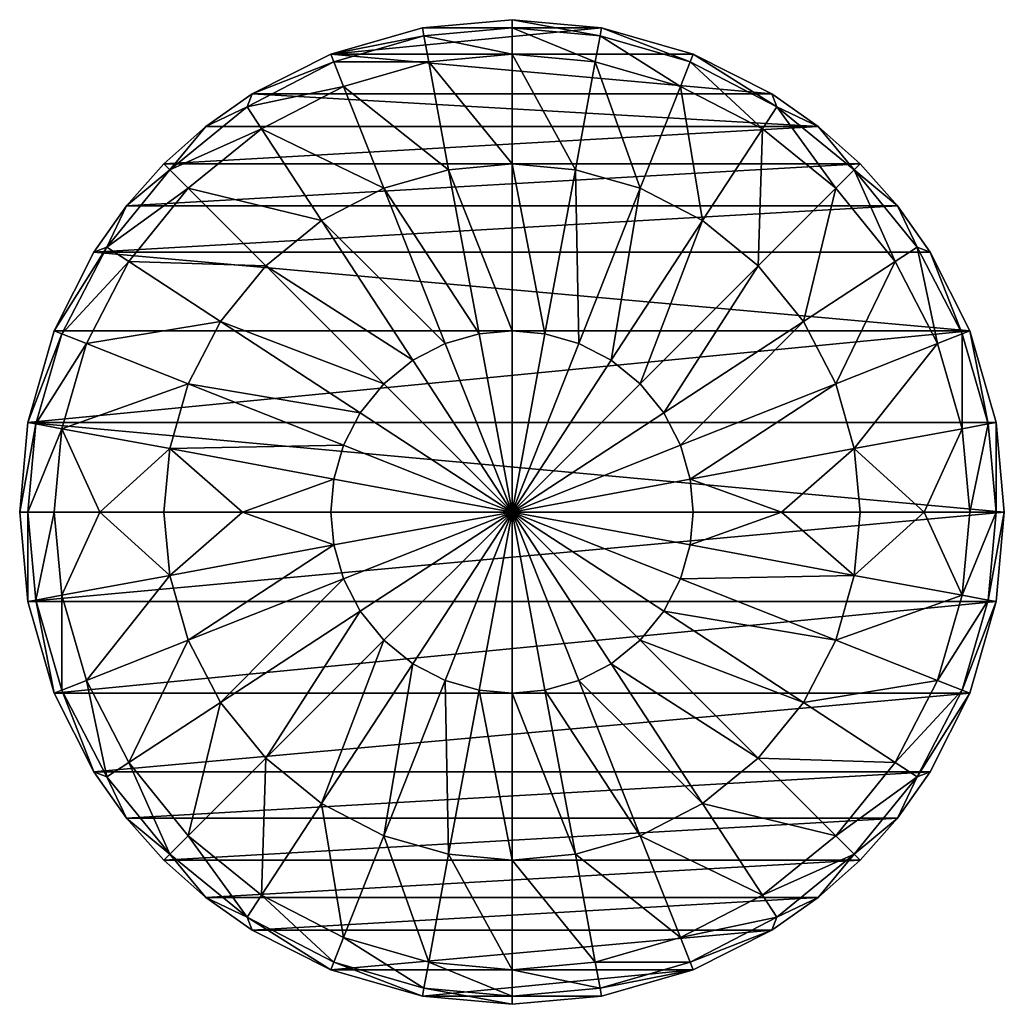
# Model space of a CAD drawing. Header units: metres. Extents: x 97 to 305, y 310 to 390.
# Tile 5 of 5: x 235 to 305, y 315 to 385. Entities that reach past the tile are written whole.
import ezdxf

# ---------------------------------------------------------------- set-up
doc = ezdxf.new("R2010")
doc.units = ezdxf.units.M

msp = doc.modelspace()

# ---------------------------------------------------------------- linework, layer by layer
at = {"layer": 'None0'}
for points in [[(270, 385.399994, -397.200012), (263.558289, 384.80896, -397.200012), (270, 384.809021, -396.845184)], [(263.558289, 384.80896, -397.200012), (270, 385.399994, -397.200012), (276.441711, 384.80896, -397.200012)], [(276.441711, 384.80896, -397.200012), (270, 385.399994, -397.200012), (276.333954, 384.227875, -396.845184)], [(276.333954, 384.227875, -396.845184), (270, 385.399994, -397.200012), (270, 384.809021, -396.845184)], [(263.558289, 384.80896, -397.200012), (256.969727, 382.914612, -397.200012), (263.666046, 384.227875, -396.845184)], [(256.969727, 382.914612, -397.200012), (276.441711, 384.80896, -397.200012), (283.030273, 382.914612, -397.200012)], [(256.969727, 382.914612, -397.200012), (263.558289, 384.80896, -397.200012), (276.441711, 384.80896, -397.200012)], [(270, 384.809021, -396.845184), (263.558289, 384.80896, -397.200012), (263.666046, 384.227875, -396.845184)], [(263.666046, 384.227875, -396.845184), (270, 382.91452, -396.482208), (270, 384.809021, -396.845184)], [(270, 382.91452, -396.482208), (275.989227, 382.365021, -396.482208), (270, 384.809021, -396.845184)], [(270, 384.809021, -396.845184), (275.989227, 382.365021, -396.482208), (276.333954, 384.227875, -396.845184)], [(282.813019, 382.365021, -396.845184), (276.441711, 384.80896, -397.200012), (276.333954, 384.227875, -396.845184)], [(283.030273, 382.914612, -397.200012), (276.441711, 384.80896, -397.200012), (282.813019, 382.365021, -396.845184)], [(263.666046, 384.227875, -396.845184), (256.969727, 382.914612, -397.200012), (257.186981, 382.365021, -396.845184)], [(264.010773, 382.365021, -396.482208), (263.666046, 384.227875, -396.845184), (257.186981, 382.365021, -396.845184)], [(270, 382.91452, -396.482208), (263.666046, 384.227875, -396.845184), (264.010773, 382.365021, -396.482208)], [(275.989227, 382.365021, -396.482208), (282.115662, 380.603516, -396.482208), (276.333954, 384.227875, -396.845184)], [(282.115662, 380.603516, -396.482208), (282.813019, 382.365021, -396.845184), (276.333954, 384.227875, -396.845184)], [(257.186981, 382.365021, -396.845184), (251.3125, 380.065552, -397.200012), (250.952164, 379.134979, -396.845184)], [(257.884338, 380.603516, -396.482208), (257.186981, 382.365021, -396.845184), (250.952164, 379.134979, -396.845184)], [(256.969727, 382.914612, -397.200012), (251.3125, 380.065552, -397.200012), (257.186981, 382.365021, -396.845184)], [(251.3125, 380.065552, -397.200012), (256.969727, 382.914612, -397.200012), (288.6875, 380.065552, -397.200012)], [(288.6875, 380.065552, -397.200012), (256.969727, 382.914612, -397.200012), (283.030273, 382.914612, -397.200012)], [(257.186981, 382.365021, -396.845184), (257.884338, 380.603516, -396.482208), (264.010773, 382.365021, -396.482208)], [(257.884338, 380.603516, -396.482208), (265.44519, 374.613678, -395.821136), (264.010773, 382.365021, -396.482208)], [(270, 375.031586, -395.821136), (270, 382.91452, -396.482208), (264.010773, 382.365021, -396.482208)], [(264.010773, 382.365021, -396.482208), (265.44519, 374.613678, -395.821136), (270, 375.031586, -395.821136)], [(274.55481, 374.613678, -395.821136), (270, 382.91452, -396.482208), (270, 375.031586, -395.821136)], [(275.989227, 382.365021, -396.482208), (270, 382.91452, -396.482208), (274.55481, 374.613678, -395.821136)], [(274.55481, 374.613678, -395.821136), (279.213989, 373.274078, -395.821136), (275.989227, 382.365021, -396.482208)], [(279.213989, 373.274078, -395.821136), (282.115662, 380.603516, -396.482208), (275.989227, 382.365021, -396.482208)], [(282.115662, 380.603516, -396.482208), (288.011139, 377.549286, -396.482208), (282.813019, 382.365021, -396.845184)], [(289.047821, 379.134979, -396.845184), (283.030273, 382.914612, -397.200012), (282.813019, 382.365021, -396.845184)], [(288.011139, 377.549286, -396.482208), (289.047821, 379.134979, -396.845184), (282.813019, 382.365021, -396.845184)], [(289.047821, 379.134979, -396.845184), (288.6875, 380.065552, -397.200012), (283.030273, 382.914612, -397.200012)], [(257.884338, 380.603516, -396.482208), (250.952164, 379.134979, -396.845184), (251.988861, 377.549286, -396.482208)], [(260.786011, 373.274078, -395.821136), (257.884338, 380.603516, -396.482208), (251.988861, 377.549286, -396.482208)], [(265.44519, 374.613678, -395.821136), (257.884338, 380.603516, -396.482208), (260.786011, 373.274078, -395.821136)], [(279.213989, 373.274078, -395.821136), (283.69751, 370.951324, -395.821136), (282.115662, 380.603516, -396.482208)], [(283.69751, 370.951324, -395.821136), (288.011139, 377.549286, -396.482208), (282.115662, 380.603516, -396.482208)], [(251.3125, 380.065552, -397.200012), (247.996033, 377.730591, -397.200012), (250.952164, 379.134979, -396.845184)], [(292.003967, 377.730591, -397.200012), (247.996033, 377.730591, -397.200012), (251.3125, 380.065552, -397.200012)], [(292.003967, 377.730591, -397.200012), (251.3125, 380.065552, -397.200012), (288.6875, 380.065552, -397.200012)], [(292.003967, 377.730591, -397.200012), (288.6875, 380.065552, -397.200012), (289.047821, 379.134979, -396.845184)], [(250.952164, 379.134979, -396.845184), (247.996033, 377.730591, -397.200012), (245.386307, 374.613678, -396.845184)], [(251.988861, 377.549286, -396.482208), (250.952164, 379.134979, -396.845184), (245.386307, 374.613678, -396.845184)], [(289.047821, 379.134979, -396.845184), (288.011139, 377.549286, -396.482208), (293.274078, 373.274078, -396.482208)], [(294.613678, 374.613678, -396.845184), (292.003967, 377.730591, -397.200012), (289.047821, 379.134979, -396.845184)], [(294.613678, 374.613678, -396.845184), (289.047821, 379.134979, -396.845184), (293.274078, 373.274078, -396.482208)], [(247.996033, 377.730591, -397.200012), (244.968414, 375.031586, -397.200012), (245.386307, 374.613678, -396.845184)], [(295.031586, 375.031586, -397.200012), (244.968414, 375.031586, -397.200012), (292.003967, 377.730591, -397.200012)], [(244.968414, 375.031586, -397.200012), (247.996033, 377.730591, -397.200012), (292.003967, 377.730591, -397.200012)], [(245.386307, 374.613678, -396.845184), (246.725937, 373.274078, -396.482208), (251.988861, 377.549286, -396.482208)], [(246.725937, 373.274078, -396.482208), (256.30249, 370.951324, -395.821136), (251.988861, 377.549286, -396.482208)], [(256.30249, 370.951324, -395.821136), (260.786011, 373.274078, -395.821136), (251.988861, 377.549286, -396.482208)], [(288.011139, 377.549286, -396.482208), (283.69751, 370.951324, -395.821136), (287.700012, 367.700012, -395.821136)], [(293.274078, 373.274078, -396.482208), (288.011139, 377.549286, -396.482208), (287.700012, 367.700012, -395.821136)], [(295.031586, 375.031586, -397.200012), (292.003967, 377.730591, -397.200012), (294.613678, 374.613678, -396.845184)], [(245.386307, 374.613678, -396.845184), (242.269424, 372.003967, -397.200012), (240.865021, 369.047821, -396.845184)], [(245.386307, 374.613678, -396.845184), (240.865021, 369.047821, -396.845184), (246.725937, 373.274078, -396.482208)], [(245.386307, 374.613678, -396.845184), (244.968414, 375.031586, -397.200012), (242.269424, 372.003967, -397.200012)], [(297.730591, 372.003967, -397.200012), (242.269424, 372.003967, -397.200012), (295.031586, 375.031586, -397.200012)], [(242.269424, 372.003967, -397.200012), (244.968414, 375.031586, -397.200012), (295.031586, 375.031586, -397.200012)], [(267.628906, 362.813019, -395.386902), (265.44519, 374.613678, -395.821136), (260.786011, 373.274078, -395.821136)], [(265.44519, 374.613678, -395.821136), (270, 363.030548, -395.386902), (270, 375.031586, -395.821136)], [(270, 363.030548, -395.386902), (265.44519, 374.613678, -395.821136), (267.628906, 362.813019, -395.386902)], [(270, 375.031586, -395.821136), (270, 363.030548, -395.386902), (272.371094, 362.813019, -395.386902)], [(272.371094, 362.813019, -395.386902), (274.55481, 374.613678, -395.821136), (270, 375.031586, -395.821136)], [(274.796478, 362.115662, -395.386902), (274.55481, 374.613678, -395.821136), (272.371094, 362.813019, -395.386902)], [(274.55481, 374.613678, -395.821136), (274.796478, 362.115662, -395.386902), (279.213989, 373.274078, -395.821136)], [(294.613678, 374.613678, -396.845184), (293.274078, 373.274078, -396.482208), (297.549286, 368.011139, -396.482208)], [(297.730591, 372.003967, -397.200012), (295.031586, 375.031586, -397.200012), (294.613678, 374.613678, -396.845184)], [(297.730591, 372.003967, -397.200012), (294.613678, 374.613678, -396.845184), (299.134979, 369.047821, -396.845184)], [(299.134979, 369.047821, -396.845184), (294.613678, 374.613678, -396.845184), (297.549286, 368.011139, -396.482208)], [(240.865021, 369.047821, -396.845184), (242.450699, 368.011139, -396.482208), (246.725937, 373.274078, -396.482208)], [(246.725937, 373.274078, -396.482208), (242.450699, 368.011139, -396.482208), (252.300003, 367.700012, -395.821136)], [(246.725937, 373.274078, -396.482208), (252.300003, 367.700012, -395.821136), (256.30249, 370.951324, -395.821136)], [(260.786011, 373.274078, -395.821136), (256.30249, 370.951324, -395.821136), (265.203522, 362.115662, -395.386902)], [(260.786011, 373.274078, -395.821136), (265.203522, 362.115662, -395.386902), (267.628906, 362.813019, -395.386902)], [(274.796478, 362.115662, -395.386902), (277.130432, 360.906525, -395.386902), (279.213989, 373.274078, -395.821136)], [(279.213989, 373.274078, -395.821136), (277.130432, 360.906525, -395.386902), (283.69751, 370.951324, -395.821136)], [(293.274078, 373.274078, -396.482208), (287.700012, 367.700012, -395.821136), (290.951324, 363.69751, -395.821136)], [(297.549286, 368.011139, -396.482208), (293.274078, 373.274078, -396.482208), (290.951324, 363.69751, -395.821136)], [(242.269424, 372.003967, -397.200012), (239.934448, 368.6875, -397.200012), (240.865021, 369.047821, -396.845184)], [(300.065552, 368.6875, -397.200012), (239.934448, 368.6875, -397.200012), (297.730591, 372.003967, -397.200012)], [(239.934448, 368.6875, -397.200012), (242.269424, 372.003967, -397.200012), (297.730591, 372.003967, -397.200012)], [(300.065552, 368.6875, -397.200012), (297.730591, 372.003967, -397.200012), (299.134979, 369.047821, -396.845184)], [(252.300003, 367.700012, -395.821136), (262.869568, 360.906525, -395.386902), (256.30249, 370.951324, -395.821136)], [(256.30249, 370.951324, -395.821136), (262.869568, 360.906525, -395.386902), (265.203522, 362.115662, -395.386902)], [(283.69751, 370.951324, -395.821136), (277.130432, 360.906525, -395.386902), (279.213989, 359.213989, -395.386902)], [(287.700012, 367.700012, -395.821136), (283.69751, 370.951324, -395.821136), (279.213989, 359.213989, -395.386902)], [(240.865021, 369.047821, -396.845184), (239.934448, 368.6875, -397.200012), (237.085373, 363.030273, -397.200012)], [(240.865021, 369.047821, -396.845184), (237.085373, 363.030273, -397.200012), (237.634995, 362.813019, -396.845184)], [(240.865021, 369.047821, -396.845184), (237.634995, 362.813019, -396.845184), (242.450699, 368.011139, -396.482208)], [(299.134979, 369.047821, -396.845184), (297.549286, 368.011139, -396.482208), (300.603516, 362.115662, -396.482208)], [(300.065552, 368.6875, -397.200012), (299.134979, 369.047821, -396.845184), (302.365021, 362.813019, -396.845184)], [(302.365021, 362.813019, -396.845184), (299.134979, 369.047821, -396.845184), (300.603516, 362.115662, -396.482208)], [(237.085373, 363.030273, -397.200012), (239.934448, 368.6875, -397.200012), (302.914612, 363.030273, -397.200012)], [(239.934448, 368.6875, -397.200012), (300.065552, 368.6875, -397.200012), (302.914612, 363.030273, -397.200012)], [(302.914612, 363.030273, -397.200012), (300.065552, 368.6875, -397.200012), (302.365021, 362.813019, -396.845184)], [(237.634995, 362.813019, -396.845184), (239.396484, 362.115662, -396.482208), (242.450699, 368.011139, -396.482208)], [(242.450699, 368.011139, -396.482208), (239.396484, 362.115662, -396.482208), (249.048676, 363.69751, -395.821136)], [(242.450699, 368.011139, -396.482208), (249.048676, 363.69751, -395.821136), (252.300003, 367.700012, -395.821136)], [(252.300003, 367.700012, -395.821136), (249.048676, 363.69751, -395.821136), (260.786011, 359.213989, -395.386902)], [(252.300003, 367.700012, -395.821136), (260.786011, 359.213989, -395.386902), (262.869568, 360.906525, -395.386902)], [(287.700012, 367.700012, -395.821136), (279.213989, 359.213989, -395.386902), (280.906525, 357.130432, -395.386902)], [(290.951324, 363.69751, -395.821136), (287.700012, 367.700012, -395.821136), (280.906525, 357.130432, -395.386902)], [(297.549286, 368.011139, -396.482208), (290.951324, 363.69751, -395.821136), (293.274078, 359.213989, -395.821136)], [(300.603516, 362.115662, -396.482208), (297.549286, 368.011139, -396.482208), (293.274078, 359.213989, -395.821136)], [(239.396484, 362.115662, -396.482208), (246.725937, 359.213989, -395.821136), (249.048676, 363.69751, -395.821136)], [(246.725937, 359.213989, -395.821136), (259.093475, 357.130432, -395.386902), (249.048676, 363.69751, -395.821136)], [(249.048676, 363.69751, -395.821136), (259.093475, 357.130432, -395.386902), (260.786011, 359.213989, -395.386902)], [(290.951324, 363.69751, -395.821136), (280.906525, 357.130432, -395.386902), (282.115662, 354.796478, -395.386902)], [(293.274078, 359.213989, -395.821136), (290.951324, 363.69751, -395.821136), (282.115662, 354.796478, -395.386902)], [(237.085373, 363.030273, -397.200012), (235.191025, 356.441711, -397.200012), (237.634995, 362.813019, -396.845184)], [(237.085373, 363.030273, -397.200012), (302.914612, 363.030273, -397.200012), (235.191025, 356.441711, -397.200012)], [(302.914612, 363.030273, -397.200012), (304.80896, 356.441711, -397.200012), (235.191025, 356.441711, -397.200012)], [(237.634995, 362.813019, -396.845184), (235.191025, 356.441711, -397.200012), (235.77211, 356.333954, -396.845184)], [(237.634995, 362.813019, -396.845184), (235.77211, 356.333954, -396.845184), (239.396484, 362.115662, -396.482208)], [(265.203522, 362.115662, -395.386902), (270, 350, -395.25), (267.628906, 362.813019, -395.386902)], [(270, 350, -395.25), (270, 363.030548, -395.386902), (267.628906, 362.813019, -395.386902)], [(270, 363.030548, -395.386902), (270, 350, -395.25), (272.371094, 362.813019, -395.386902)], [(270, 350, -395.25), (274.796478, 362.115662, -395.386902), (272.371094, 362.813019, -395.386902)], [(302.365021, 362.813019, -396.845184), (300.603516, 362.115662, -396.482208), (302.365021, 355.989227, -396.482208)], [(302.914612, 363.030273, -397.200012), (302.365021, 362.813019, -396.845184), (304.227875, 356.333954, -396.845184)], [(304.227875, 356.333954, -396.845184), (302.365021, 362.813019, -396.845184), (302.365021, 355.989227, -396.482208)], [(304.80896, 356.441711, -397.200012), (302.914612, 363.030273, -397.200012), (304.227875, 356.333954, -396.845184)], [(235.77211, 356.333954, -396.845184), (237.634995, 355.989227, -396.482208), (239.396484, 362.115662, -396.482208)], [(239.396484, 362.115662, -396.482208), (237.634995, 355.989227, -396.482208), (246.725937, 359.213989, -395.821136)], [(265.203522, 362.115662, -395.386902), (262.869568, 360.906525, -395.386902), (270, 350, -395.25)], [(277.130432, 360.906525, -395.386902), (274.796478, 362.115662, -395.386902), (270, 350, -395.25)], [(300.603516, 362.115662, -396.482208), (293.274078, 359.213989, -395.821136), (294.613678, 354.55481, -395.821136)], [(302.365021, 355.989227, -396.482208), (300.603516, 362.115662, -396.482208), (294.613678, 354.55481, -395.821136)], [(260.786011, 359.213989, -395.386902), (270, 350, -395.25), (262.869568, 360.906525, -395.386902)], [(279.213989, 359.213989, -395.386902), (277.130432, 360.906525, -395.386902), (270, 350, -395.25)], [(237.634995, 355.989227, -396.482208), (245.386307, 354.55481, -395.821136), (246.725937, 359.213989, -395.821136)], [(246.725937, 359.213989, -395.821136), (245.386307, 354.55481, -395.821136), (257.884338, 354.796478, -395.386902)], [(259.093475, 357.130432, -395.386902), (246.725937, 359.213989, -395.821136), (257.884338, 354.796478, -395.386902)], [(260.786011, 359.213989, -395.386902), (259.093475, 357.130432, -395.386902), (270, 350, -395.25)], [(280.906525, 357.130432, -395.386902), (279.213989, 359.213989, -395.386902), (270, 350, -395.25)], [(293.274078, 359.213989, -395.821136), (282.115662, 354.796478, -395.386902), (282.813019, 352.371094, -395.386902)], [(294.613678, 354.55481, -395.821136), (293.274078, 359.213989, -395.821136), (282.813019, 352.371094, -395.386902)], [(270, 350, -395.25), (259.093475, 357.130432, -395.386902), (257.884338, 354.796478, -395.386902)], [(282.115662, 354.796478, -395.386902), (280.906525, 357.130432, -395.386902), (270, 350, -395.25)], [(235.191025, 356.441711, -397.200012), (234.600006, 350, -397.200012), (235.77211, 356.333954, -396.845184)], [(305.399994, 350, -397.200012), (234.600006, 350, -397.200012), (235.191025, 356.441711, -397.200012)], [(235.77211, 356.333954, -396.845184), (234.600006, 350, -397.200012), (235.190994, 350, -396.845184)], [(235.77211, 356.333954, -396.845184), (235.190994, 350, -396.845184), (237.634995, 355.989227, -396.482208)], [(235.191025, 356.441711, -397.200012), (304.80896, 356.441711, -397.200012), (305.399994, 350, -397.200012)], [(304.227875, 356.333954, -396.845184), (302.365021, 355.989227, -396.482208), (302.91452, 350, -396.482208)], [(304.809021, 350, -396.845184), (304.227875, 356.333954, -396.845184), (302.91452, 350, -396.482208)], [(304.80896, 356.441711, -397.200012), (304.227875, 356.333954, -396.845184), (304.809021, 350, -396.845184)], [(305.399994, 350, -397.200012), (304.80896, 356.441711, -397.200012), (304.809021, 350, -396.845184)], [(235.190994, 350, -396.845184), (237.085495, 350, -396.482208), (237.634995, 355.989227, -396.482208)], [(237.634995, 355.989227, -396.482208), (237.085495, 350, -396.482208), (240.370361, 350, -396.132935)], [(237.634995, 355.989227, -396.482208), (240.370361, 350, -396.132935), (245.386307, 354.55481, -395.821136)], [(302.365021, 355.989227, -396.482208), (294.613678, 354.55481, -395.821136), (299.629639, 350, -396.132935)], [(302.91452, 350, -396.482208), (302.365021, 355.989227, -396.482208), (299.629639, 350, -396.132935)], [(245.386307, 354.55481, -395.821136), (257.186981, 352.371094, -395.386902), (257.884338, 354.796478, -395.386902)], [(257.884338, 354.796478, -395.386902), (257.186981, 352.371094, -395.386902), (270, 350, -395.25)], [(282.813019, 352.371094, -395.386902), (282.115662, 354.796478, -395.386902), (270, 350, -395.25)], [(240.370361, 350, -396.132935), (244.968414, 350, -395.821136), (245.386307, 354.55481, -395.821136)], [(245.386307, 354.55481, -395.821136), (244.968414, 350, -395.821136), (250.628769, 350, -395.567871)], [(245.386307, 354.55481, -395.821136), (250.628769, 350, -395.567871), (257.186981, 352.371094, -395.386902)], [(282.813019, 352.371094, -395.386902), (289.371216, 350, -395.567871), (294.613678, 354.55481, -395.821136)], [(294.613678, 354.55481, -395.821136), (289.371216, 350, -395.567871), (295.031586, 350, -395.821136)], [(299.629639, 350, -396.132935), (294.613678, 354.55481, -395.821136), (295.031586, 350, -395.821136)], [(250.628769, 350, -395.567871), (256.969452, 350, -395.386902), (257.186981, 352.371094, -395.386902)], [(257.186981, 352.371094, -395.386902), (256.969452, 350, -395.386902), (270, 350, -395.25)], [(270, 350, -395.25), (283.030548, 350, -395.386902), (282.813019, 352.371094, -395.386902)], [(283.030548, 350, -395.386902), (289.371216, 350, -395.567871), (282.813019, 352.371094, -395.386902)], [(235.190994, 350, -396.845184), (234.600006, 350, -397.200012), (235.191025, 343.558289, -397.200012)], [(235.191025, 343.558289, -397.200012), (234.600006, 350, -397.200012), (305.399994, 350, -397.200012)], [(237.085495, 350, -396.482208), (235.190994, 350, -396.845184), (235.77211, 343.666046, -396.845184)], [(235.77211, 343.666046, -396.845184), (235.190994, 350, -396.845184), (235.191025, 343.558289, -397.200012)], [(304.80896, 343.558289, -397.200012), (235.191025, 343.558289, -397.200012), (305.399994, 350, -397.200012)], [(237.634995, 344.010773, -396.482208), (237.085495, 350, -396.482208), (235.77211, 343.666046, -396.845184)], [(240.370361, 350, -396.132935), (237.085495, 350, -396.482208), (237.634995, 344.010773, -396.482208)], [(245.386307, 345.44519, -395.821136), (240.370361, 350, -396.132935), (237.634995, 344.010773, -396.482208)], [(245.386307, 345.44519, -395.821136), (244.968414, 350, -395.821136), (240.370361, 350, -396.132935)], [(250.628769, 350, -395.567871), (244.968414, 350, -395.821136), (245.386307, 345.44519, -395.821136)], [(257.186981, 347.628906, -395.386902), (250.628769, 350, -395.567871), (245.386307, 345.44519, -395.821136)], [(256.969452, 350, -395.386902), (250.628769, 350, -395.567871), (257.186981, 347.628906, -395.386902)], [(270, 350, -395.25), (256.969452, 350, -395.386902), (257.186981, 347.628906, -395.386902)], [(257.186981, 347.628906, -395.386902), (257.884338, 345.203522, -395.386902), (270, 350, -395.25)], [(257.884338, 345.203522, -395.386902), (259.093475, 342.869568, -395.386902), (270, 350, -395.25)], [(259.093475, 342.869568, -395.386902), (260.786011, 340.786011, -395.386902), (270, 350, -395.25)], [(260.786011, 340.786011, -395.386902), (262.869568, 339.093475, -395.386902), (270, 350, -395.25)], [(262.869568, 339.093475, -395.386902), (265.203522, 337.884338, -395.386902), (270, 350, -395.25)], [(270, 350, -395.25), (265.203522, 337.884338, -395.386902), (267.628906, 337.186981, -395.386902)], [(270, 336.969452, -395.386902), (270, 350, -395.25), (267.628906, 337.186981, -395.386902)], [(282.813019, 347.628906, -395.386902), (283.030548, 350, -395.386902), (270, 350, -395.25)], [(270, 350, -395.25), (270, 336.969452, -395.386902), (272.371094, 337.186981, -395.386902)], [(279.213989, 340.786011, -395.386902), (280.906525, 342.869568, -395.386902), (270, 350, -395.25)], [(279.213989, 340.786011, -395.386902), (270, 350, -395.25), (277.130432, 339.093475, -395.386902)], [(282.115662, 345.203522, -395.386902), (282.813019, 347.628906, -395.386902), (270, 350, -395.25)], [(270, 350, -395.25), (280.906525, 342.869568, -395.386902), (282.115662, 345.203522, -395.386902)], [(274.796478, 337.884338, -395.386902), (277.130432, 339.093475, -395.386902), (270, 350, -395.25)], [(274.796478, 337.884338, -395.386902), (270, 350, -395.25), (272.371094, 337.186981, -395.386902)], [(294.613678, 345.44519, -395.821136), (289.371216, 350, -395.567871), (282.813019, 347.628906, -395.386902)], [(289.371216, 350, -395.567871), (283.030548, 350, -395.386902), (282.813019, 347.628906, -395.386902)], [(294.613678, 345.44519, -395.821136), (295.031586, 350, -395.821136), (289.371216, 350, -395.567871)], [(302.365021, 344.010773, -396.482208), (299.629639, 350, -396.132935), (294.613678, 345.44519, -395.821136)], [(299.629639, 350, -396.132935), (295.031586, 350, -395.821136), (294.613678, 345.44519, -395.821136)], [(302.365021, 344.010773, -396.482208), (302.91452, 350, -396.482208), (299.629639, 350, -396.132935)], [(304.227875, 343.666046, -396.845184), (304.809021, 350, -396.845184), (302.365021, 344.010773, -396.482208)], [(304.809021, 350, -396.845184), (302.91452, 350, -396.482208), (302.365021, 344.010773, -396.482208)], [(304.80896, 343.558289, -397.200012), (305.399994, 350, -397.200012), (304.227875, 343.666046, -396.845184)], [(305.399994, 350, -397.200012), (304.809021, 350, -396.845184), (304.227875, 343.666046, -396.845184)], [(245.386307, 345.44519, -395.821136), (246.725937, 340.786011, -395.821136), (257.186981, 347.628906, -395.386902)], [(246.725937, 340.786011, -395.821136), (257.884338, 345.203522, -395.386902), (257.186981, 347.628906, -395.386902)], [(294.613678, 345.44519, -395.821136), (282.813019, 347.628906, -395.386902), (282.115662, 345.203522, -395.386902)], [(237.634995, 344.010773, -396.482208), (239.396484, 337.884338, -396.482208), (245.386307, 345.44519, -395.821136)], [(239.396484, 337.884338, -396.482208), (246.725937, 340.786011, -395.821136), (245.386307, 345.44519, -395.821136)], [(246.725937, 340.786011, -395.821136), (249.048676, 336.30249, -395.821136), (257.884338, 345.203522, -395.386902)], [(249.048676, 336.30249, -395.821136), (259.093475, 342.869568, -395.386902), (257.884338, 345.203522, -395.386902)], [(280.906525, 342.869568, -395.386902), (293.274078, 340.786011, -395.821136), (282.115662, 345.203522, -395.386902)], [(293.274078, 340.786011, -395.821136), (294.613678, 345.44519, -395.821136), (282.115662, 345.203522, -395.386902)], [(302.365021, 344.010773, -396.482208), (294.613678, 345.44519, -395.821136), (293.274078, 340.786011, -395.821136)], [(235.191025, 343.558289, -397.200012), (237.085373, 336.969727, -397.200012), (235.77211, 343.666046, -396.845184)], [(237.085373, 336.969727, -397.200012), (235.191025, 343.558289, -397.200012), (304.80896, 343.558289, -397.200012)], [(235.77211, 343.666046, -396.845184), (237.634995, 337.186981, -396.845184), (237.634995, 344.010773, -396.482208)], [(237.085373, 336.969727, -397.200012), (237.634995, 337.186981, -396.845184), (235.77211, 343.666046, -396.845184)], [(302.914612, 336.969727, -397.200012), (237.085373, 336.969727, -397.200012), (304.80896, 343.558289, -397.200012)], [(237.634995, 337.186981, -396.845184), (239.396484, 337.884338, -396.482208), (237.634995, 344.010773, -396.482208)], [(300.603516, 337.884338, -396.482208), (302.365021, 344.010773, -396.482208), (293.274078, 340.786011, -395.821136)], [(304.227875, 343.666046, -396.845184), (302.365021, 344.010773, -396.482208), (300.603516, 337.884338, -396.482208)], [(302.365021, 337.186981, -396.845184), (304.227875, 343.666046, -396.845184), (300.603516, 337.884338, -396.482208)], [(302.365021, 337.186981, -396.845184), (304.80896, 343.558289, -397.200012), (304.227875, 343.666046, -396.845184)], [(302.914612, 336.969727, -397.200012), (304.80896, 343.558289, -397.200012), (302.365021, 337.186981, -396.845184)], [(249.048676, 336.30249, -395.821136), (252.300003, 332.299988, -395.821136), (259.093475, 342.869568, -395.386902)], [(252.300003, 332.299988, -395.821136), (260.786011, 340.786011, -395.386902), (259.093475, 342.869568, -395.386902)], [(290.951324, 336.30249, -395.821136), (280.906525, 342.869568, -395.386902), (279.213989, 340.786011, -395.386902)], [(293.274078, 340.786011, -395.821136), (280.906525, 342.869568, -395.386902), (290.951324, 336.30249, -395.821136)], [(239.396484, 337.884338, -396.482208), (242.450699, 331.988861, -396.482208), (246.725937, 340.786011, -395.821136)], [(242.450699, 331.988861, -396.482208), (249.048676, 336.30249, -395.821136), (246.725937, 340.786011, -395.821136)], [(252.300003, 332.299988, -395.821136), (256.30249, 329.048676, -395.821136), (260.786011, 340.786011, -395.386902)], [(256.30249, 329.048676, -395.821136), (262.869568, 339.093475, -395.386902), (260.786011, 340.786011, -395.386902)], [(287.700012, 332.299988, -395.821136), (279.213989, 340.786011, -395.386902), (277.130432, 339.093475, -395.386902)], [(287.700012, 332.299988, -395.821136), (290.951324, 336.30249, -395.821136), (279.213989, 340.786011, -395.386902)], [(300.603516, 337.884338, -396.482208), (293.274078, 340.786011, -395.821136), (290.951324, 336.30249, -395.821136)], [(260.786011, 326.725922, -395.821136), (262.869568, 339.093475, -395.386902), (256.30249, 329.048676, -395.821136)], [(265.203522, 337.884338, -395.386902), (262.869568, 339.093475, -395.386902), (260.786011, 326.725922, -395.821136)], [(283.69751, 329.048676, -395.821136), (277.130432, 339.093475, -395.386902), (274.796478, 337.884338, -395.386902)], [(287.700012, 332.299988, -395.821136), (277.130432, 339.093475, -395.386902), (283.69751, 329.048676, -395.821136)], [(237.634995, 337.186981, -396.845184), (240.865021, 330.952179, -396.845184), (239.396484, 337.884338, -396.482208)], [(240.865021, 330.952179, -396.845184), (242.450699, 331.988861, -396.482208), (239.396484, 337.884338, -396.482208)], [(265.44519, 325.386322, -395.821136), (265.203522, 337.884338, -395.386902), (260.786011, 326.725922, -395.821136)], [(265.203522, 337.884338, -395.386902), (265.44519, 325.386322, -395.821136), (267.628906, 337.186981, -395.386902)], [(279.213989, 326.725922, -395.821136), (274.796478, 337.884338, -395.386902), (272.371094, 337.186981, -395.386902)], [(279.213989, 326.725922, -395.821136), (283.69751, 329.048676, -395.821136), (274.796478, 337.884338, -395.386902)], [(297.549286, 331.988861, -396.482208), (300.603516, 337.884338, -396.482208), (290.951324, 336.30249, -395.821136)], [(302.365021, 337.186981, -396.845184), (300.603516, 337.884338, -396.482208), (297.549286, 331.988861, -396.482208)], [(237.085373, 336.969727, -397.200012), (239.934448, 331.3125, -397.200012), (237.634995, 337.186981, -396.845184)], [(239.934448, 331.3125, -397.200012), (240.865021, 330.952179, -396.845184), (237.634995, 337.186981, -396.845184)], [(267.628906, 337.186981, -395.386902), (265.44519, 325.386322, -395.821136), (270, 324.968414, -395.821136)], [(270, 324.968414, -395.821136), (270, 336.969452, -395.386902), (267.628906, 337.186981, -395.386902)], [(270, 336.969452, -395.386902), (274.55481, 325.386322, -395.821136), (272.371094, 337.186981, -395.386902)], [(272.371094, 337.186981, -395.386902), (274.55481, 325.386322, -395.821136), (279.213989, 326.725922, -395.821136)], [(299.134979, 330.952179, -396.845184), (302.365021, 337.186981, -396.845184), (297.549286, 331.988861, -396.482208)], [(299.134979, 330.952179, -396.845184), (302.914612, 336.969727, -397.200012), (302.365021, 337.186981, -396.845184)], [(239.934448, 331.3125, -397.200012), (237.085373, 336.969727, -397.200012), (302.914612, 336.969727, -397.200012)], [(300.065552, 331.3125, -397.200012), (239.934448, 331.3125, -397.200012), (302.914612, 336.969727, -397.200012)], [(242.450699, 331.988861, -396.482208), (246.725937, 326.725922, -396.482208), (249.048676, 336.30249, -395.821136)], [(246.725937, 326.725922, -396.482208), (252.300003, 332.299988, -395.821136), (249.048676, 336.30249, -395.821136)], [(274.55481, 325.386322, -395.821136), (270, 336.969452, -395.386902), (270, 324.968414, -395.821136)], [(297.549286, 331.988861, -396.482208), (290.951324, 336.30249, -395.821136), (287.700012, 332.299988, -395.821136)], [(299.134979, 330.952179, -396.845184), (300.065552, 331.3125, -397.200012), (302.914612, 336.969727, -397.200012)], [(246.725937, 326.725922, -396.482208), (251.988861, 322.450714, -396.482208), (252.300003, 332.299988, -395.821136)], [(251.988861, 322.450714, -396.482208), (256.30249, 329.048676, -395.821136), (252.300003, 332.299988, -395.821136)], [(293.274078, 326.725922, -396.482208), (287.700012, 332.299988, -395.821136), (283.69751, 329.048676, -395.821136)], [(293.274078, 326.725922, -396.482208), (297.549286, 331.988861, -396.482208), (287.700012, 332.299988, -395.821136)], [(240.865021, 330.952179, -396.845184), (245.386307, 325.386322, -396.845184), (242.450699, 331.988861, -396.482208)], [(245.386307, 325.386322, -396.845184), (246.725937, 326.725922, -396.482208), (242.450699, 331.988861, -396.482208)], [(299.134979, 330.952179, -396.845184), (297.549286, 331.988861, -396.482208), (293.274078, 326.725922, -396.482208)], [(239.934448, 331.3125, -397.200012), (242.269424, 327.996033, -397.200012), (240.865021, 330.952179, -396.845184)], [(242.269424, 327.996033, -397.200012), (239.934448, 331.3125, -397.200012), (300.065552, 331.3125, -397.200012)], [(242.269424, 327.996033, -397.200012), (245.386307, 325.386322, -396.845184), (240.865021, 330.952179, -396.845184)], [(297.730591, 327.996033, -397.200012), (242.269424, 327.996033, -397.200012), (300.065552, 331.3125, -397.200012)], [(294.613678, 325.386322, -396.845184), (299.134979, 330.952179, -396.845184), (293.274078, 326.725922, -396.482208)], [(294.613678, 325.386322, -396.845184), (297.730591, 327.996033, -397.200012), (299.134979, 330.952179, -396.845184)], [(297.730591, 327.996033, -397.200012), (300.065552, 331.3125, -397.200012), (299.134979, 330.952179, -396.845184)], [(256.30249, 329.048676, -395.821136), (251.988861, 322.450714, -396.482208), (257.884338, 319.396484, -396.482208)], [(260.786011, 326.725922, -395.821136), (256.30249, 329.048676, -395.821136), (257.884338, 319.396484, -396.482208)], [(283.69751, 329.048676, -395.821136), (279.213989, 326.725922, -395.821136), (288.011139, 322.450714, -396.482208)], [(293.274078, 326.725922, -396.482208), (283.69751, 329.048676, -395.821136), (288.011139, 322.450714, -396.482208)], [(242.269424, 327.996033, -397.200012), (244.968414, 324.968414, -397.200012), (245.386307, 325.386322, -396.845184)], [(244.968414, 324.968414, -397.200012), (242.269424, 327.996033, -397.200012), (297.730591, 327.996033, -397.200012)], [(295.031586, 324.968414, -397.200012), (244.968414, 324.968414, -397.200012), (297.730591, 327.996033, -397.200012)], [(294.613678, 325.386322, -396.845184), (295.031586, 324.968414, -397.200012), (297.730591, 327.996033, -397.200012)], [(245.386307, 325.386322, -396.845184), (250.952164, 320.865021, -396.845184), (246.725937, 326.725922, -396.482208)], [(250.952164, 320.865021, -396.845184), (251.988861, 322.450714, -396.482208), (246.725937, 326.725922, -396.482208)], [(260.786011, 326.725922, -395.821136), (257.884338, 319.396484, -396.482208), (264.010773, 317.634979, -396.482208)], [(265.44519, 325.386322, -395.821136), (260.786011, 326.725922, -395.821136), (264.010773, 317.634979, -396.482208)], [(274.55481, 325.386322, -395.821136), (282.115662, 319.396484, -396.482208), (279.213989, 326.725922, -395.821136)], [(279.213989, 326.725922, -395.821136), (282.115662, 319.396484, -396.482208), (288.011139, 322.450714, -396.482208)], [(294.613678, 325.386322, -396.845184), (293.274078, 326.725922, -396.482208), (288.011139, 322.450714, -396.482208)], [(244.968414, 324.968414, -397.200012), (247.996033, 322.269409, -397.200012), (245.386307, 325.386322, -396.845184)], [(245.386307, 325.386322, -396.845184), (247.996033, 322.269409, -397.200012), (250.952164, 320.865021, -396.845184)], [(264.010773, 317.634979, -396.482208), (270, 317.08548, -396.482208), (265.44519, 325.386322, -395.821136)], [(265.44519, 325.386322, -395.821136), (270, 317.08548, -396.482208), (270, 324.968414, -395.821136)], [(275.989227, 317.634979, -396.482208), (274.55481, 325.386322, -395.821136), (270, 324.968414, -395.821136)], [(282.115662, 319.396484, -396.482208), (274.55481, 325.386322, -395.821136), (275.989227, 317.634979, -396.482208)], [(288.011139, 322.450714, -396.482208), (289.047821, 320.865021, -396.845184), (294.613678, 325.386322, -396.845184)], [(289.047821, 320.865021, -396.845184), (292.003967, 322.269409, -397.200012), (294.613678, 325.386322, -396.845184)], [(292.003967, 322.269409, -397.200012), (295.031586, 324.968414, -397.200012), (294.613678, 325.386322, -396.845184)], [(247.996033, 322.269409, -397.200012), (244.968414, 324.968414, -397.200012), (295.031586, 324.968414, -397.200012)], [(292.003967, 322.269409, -397.200012), (247.996033, 322.269409, -397.200012), (295.031586, 324.968414, -397.200012)], [(270, 324.968414, -395.821136), (270, 317.08548, -396.482208), (275.989227, 317.634979, -396.482208)], [(247.996033, 322.269409, -397.200012), (251.3125, 319.934448, -397.200012), (250.952164, 320.865021, -396.845184)], [(251.3125, 319.934448, -397.200012), (247.996033, 322.269409, -397.200012), (292.003967, 322.269409, -397.200012)], [(251.988861, 322.450714, -396.482208), (250.952164, 320.865021, -396.845184), (257.186981, 317.634979, -396.845184)], [(288.6875, 319.934448, -397.200012), (251.3125, 319.934448, -397.200012), (292.003967, 322.269409, -397.200012)], [(257.884338, 319.396484, -396.482208), (251.988861, 322.450714, -396.482208), (257.186981, 317.634979, -396.845184)], [(282.115662, 319.396484, -396.482208), (289.047821, 320.865021, -396.845184), (288.011139, 322.450714, -396.482208)], [(288.6875, 319.934448, -397.200012), (292.003967, 322.269409, -397.200012), (289.047821, 320.865021, -396.845184)], [(250.952164, 320.865021, -396.845184), (251.3125, 319.934448, -397.200012), (256.969727, 317.085388, -397.200012)], [(250.952164, 320.865021, -396.845184), (256.969727, 317.085388, -397.200012), (257.186981, 317.634979, -396.845184)], [(282.115662, 319.396484, -396.482208), (282.813019, 317.634979, -396.845184), (289.047821, 320.865021, -396.845184)], [(282.813019, 317.634979, -396.845184), (288.6875, 319.934448, -397.200012), (289.047821, 320.865021, -396.845184)], [(256.969727, 317.085388, -397.200012), (251.3125, 319.934448, -397.200012), (288.6875, 319.934448, -397.200012)], [(283.030273, 317.085388, -397.200012), (256.969727, 317.085388, -397.200012), (288.6875, 319.934448, -397.200012)], [(257.884338, 319.396484, -396.482208), (257.186981, 317.634979, -396.845184), (263.666046, 315.772125, -396.845184)], [(264.010773, 317.634979, -396.482208), (257.884338, 319.396484, -396.482208), (263.666046, 315.772125, -396.845184)], [(282.813019, 317.634979, -396.845184), (282.115662, 319.396484, -396.482208), (275.989227, 317.634979, -396.482208)], [(283.030273, 317.085388, -397.200012), (288.6875, 319.934448, -397.200012), (282.813019, 317.634979, -396.845184)], [(256.969727, 317.085388, -397.200012), (263.558289, 315.19104, -397.200012), (257.186981, 317.634979, -396.845184)], [(257.186981, 317.634979, -396.845184), (263.558289, 315.19104, -397.200012), (263.666046, 315.772125, -396.845184)], [(270, 315.190979, -396.845184), (264.010773, 317.634979, -396.482208), (263.666046, 315.772125, -396.845184)], [(270, 317.08548, -396.482208), (264.010773, 317.634979, -396.482208), (270, 315.190979, -396.845184)], [(270, 317.08548, -396.482208), (276.333954, 315.772125, -396.845184), (275.989227, 317.634979, -396.482208)], [(275.989227, 317.634979, -396.482208), (276.333954, 315.772125, -396.845184), (282.813019, 317.634979, -396.845184)], [(276.333954, 315.772125, -396.845184), (283.030273, 317.085388, -397.200012), (282.813019, 317.634979, -396.845184)], [(263.558289, 315.19104, -397.200012), (256.969727, 317.085388, -397.200012), (283.030273, 317.085388, -397.200012)], [(276.441711, 315.19104, -397.200012), (263.558289, 315.19104, -397.200012), (283.030273, 317.085388, -397.200012)], [(276.333954, 315.772125, -396.845184), (270, 317.08548, -396.482208), (270, 315.190979, -396.845184)], [(276.441711, 315.19104, -397.200012), (283.030273, 317.085388, -397.200012), (276.333954, 315.772125, -396.845184)], [(263.558289, 315.19104, -397.200012), (270, 314.600006, -397.200012), (263.666046, 315.772125, -396.845184)], [(263.666046, 315.772125, -396.845184), (270, 314.600006, -397.200012), (270, 315.190979, -396.845184)], [(270, 315.190979, -396.845184), (276.441711, 315.19104, -397.200012), (276.333954, 315.772125, -396.845184)], [(276.441711, 315.19104, -397.200012), (270, 314.600006, -397.200012), (263.558289, 315.19104, -397.200012)], [(270, 314.600006, -397.200012), (276.441711, 315.19104, -397.200012), (270, 315.190979, -396.845184)]]:
    msp.add_3dface(points, dxfattribs=at)

doc.saveas('drawing.dxf')
